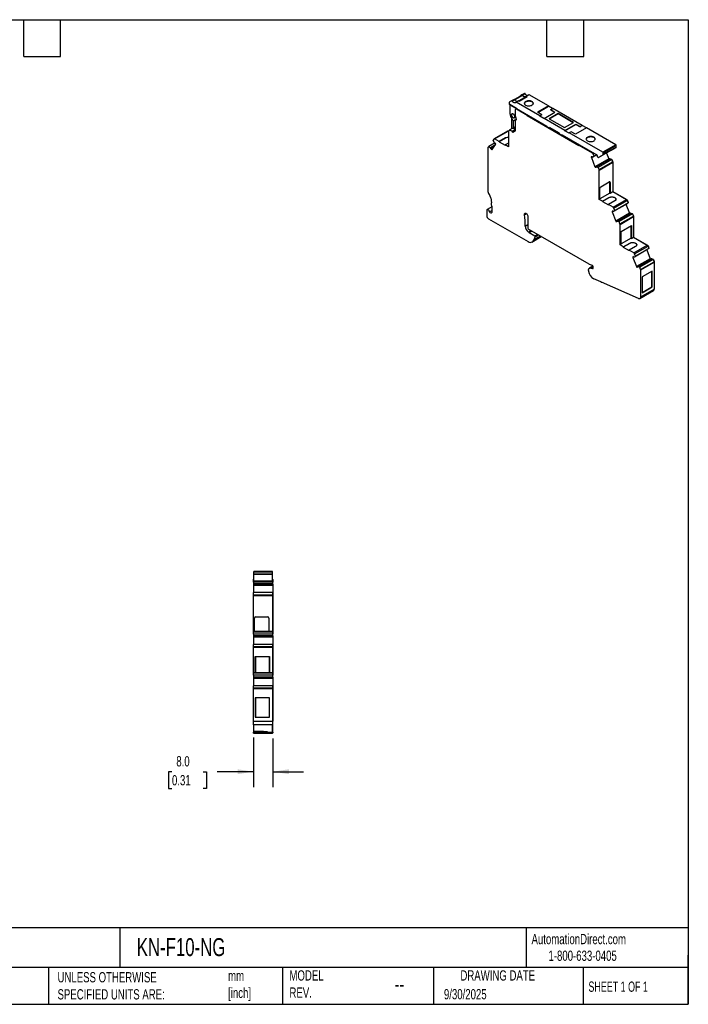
# Model space of a CAD drawing. Header units: millimetres. Extents: x 13 to 546, y 13 to 419.
# Tile 2 of 2: x 270 to 546, y 13 to 419. Entities that reach past the tile are written whole.
import ezdxf

# ---------------------------------------------------------------- set-up
doc = ezdxf.new("R2010")
doc.units = ezdxf.units.MM
doc.header["$LTSCALE"] = 2
doc.linetypes.add('SLD-Solid', pattern=[0])
doc.layers.add('DIMENSIONS', color=140, linetype='SLD-Solid', lineweight=25)
doc.layers.add('TEXT', color=140, linetype='SLD-Solid', lineweight=25)
doc.styles.add('SLDTEXTSTYLE0', font='TXT', dxfattribs={"width": 0.7})
doc.styles.add('SLDTEXTSTYLE1', font='TXT', dxfattribs={"width": 0.65})
doc.dimstyles.new('SLDDIMSTYLE2', dxfattribs={"dimtxt": 4.316016, "dimasz": 6.604, "dimexe": 0, "dimexo": 0.0625, "dimgap": 1.079004, "dimtad": 0, "dimtih": 1, "dimtoh": 1, "dimdec": 1, "dimrnd": 1e-09, "dimzin": 4, "dimdsep": 46, "dimtxsty": 'SLDTEXTSTYLE0', "dimsah": 1, "dimcen": 0.09, "dimadec": 0, "dimazin": 1, "dimtfac": 1, "dimtdec": 1, "dimtmove": 0, "dimatfit": 0, "dimfxl": 0, "dimfrac": 2, "dimtolj": 1, "dimtzin": 12, "dimarcsym": 0})

# ---------------------------------------------------------------- blocks, each defined once
blk = doc.blocks.new('_D_3')
at = {"layer": 'DIMENSIONS'}
for p, q in [((366.63, 122.89), (366.63, 102.35)), ((374.63, 122.46), (374.63, 102.35)), ((332.98, 108.7), (331.53, 108.7)), ((331.53, 108.7), (331.53, 101.84)), ((345.8, 108.7), (347.25, 108.7)), ((347.25, 108.7), (347.25, 101.84)), ((366.63, 108.7), (351.65, 108.7)), ((374.63, 108.7), (387.33, 108.7)), ((331.53, 101.84), (332.98, 101.84)), ((347.25, 101.84), (345.8, 101.84))]:
    blk.add_line(p, q, dxfattribs=at)
for points in [[(366.63, 108.7), (360.03, 109.72), (360.03, 107.69)], [(374.63, 108.7), (381.24, 107.69), (381.24, 109.72)]]:
    blk.add_solid(points, dxfattribs=at)
at = {"layer": 'DIMENSIONS', "char_height": 4.233, "attachment_point": 1, "style": 'SLDTEXTSTYLE0'}
for s, insert in [('8.0', (334.77, 115.12)), ('0.31', (332.98, 107.3))]:
    blk.add_mtext(s, dxfattribs=dict(at, insert=insert))

msp = doc.modelspace()

# ---------------------------------------------------------------- linework, layer by layer
for p, q in [((474.17, 386.16), (473.11, 385.55)), ((477.48, 387.96), (474.34, 386.14)), ((477.65, 387.87), (474.45, 386.03)), ((479.28, 387.41), (476.13, 385.6)), ((479.38, 387.4), (476.19, 385.57)), ((476.33, 385.49), (479.58, 387.37)), ((476.61, 387.46), (476.61, 387.47)), ((476.98, 387.78), (476.65, 387.59)), ((477.43, 388.04), (476.98, 387.78)), ((476.98, 387.78), (476.98, 387.67)), ((478.49, 388.65), (477.43, 388.04)), ((478.75, 388.53), (477.69, 387.92)), ((480.29, 388.11), (479.23, 387.5)), ((480.44, 388.1), (479.38, 387.49)), ((479.58, 387.37), (479.38, 387.49)), ((479.38, 387.4), (479.51, 387.33)), ((488.38, 383.51), (480.44, 388.1)), ((472.09, 384.86), (472.09, 384.26)), ((472.09, 384.26), (475.2, 382.47)), ((473.11, 385.55), (472.15, 384.99)), ((475.2, 382.47), (472.44, 384.06)), ((472.44, 384.06), (472.44, 380.22)), ((474.44, 386.04), (473.38, 385.43)), ((475.26, 382.43), (474.88, 382.21)), ((475.97, 385.62), (474.91, 385.01)), ((476.12, 385.61), (475.06, 385)), ((484.78, 379.39), (475.06, 385)), ((475.41, 382.35), (475.13, 382.18)), ((479.58, 379.61), (475.13, 382.18)), ((475.2, 382.47), (487.75, 375.22)), ((475.2, 382.39), (475.2, 382.47)), ((475.2, 382.47), (475.2, 382.47)), ((476.12, 385.61), (476.33, 385.49)), ((488.38, 383.51), (483.86, 380.9)), ((483.95, 380.84), (488.41, 383.41)), ((488.41, 383.41), (488.38, 383.51)), ((490.08, 382.45), (488.41, 383.41)), ((489.3, 382), (490.15, 382.49)), ((502.31, 375.47), (490.15, 382.49)), ((473.11, 378.47), (473.11, 374.02)), ((473.5, 380.34), (473.34, 380.25)), ((474.29, 378.6), (474.45, 378.69)), ((474.77, 379.14), (474.77, 381.98)), ((479.86, 379.77), (479.58, 379.61)), ((479.58, 379.61), (479.6, 379.52)), ((479.6, 379.52), (479.95, 379.72)), ((479.6, 379.52), (500.88, 367.23)), ((485.63, 379.88), (483.86, 380.9)), ((485.63, 379.88), (484.78, 379.39)), ((485.63, 379.79), (484.78, 379.3)), ((484.78, 379.3), (484.78, 379.39)), ((486.52, 378.3), (484.78, 379.3)), ((485.63, 379.79), (485.63, 379.88)), ((486.55, 378.37), (486.52, 378.3)), ((486.55, 378.37), (491.07, 380.98)), ((495.17, 373.39), (486.55, 378.37)), ((492.34, 380.41), (488.6, 378.24)), ((488.6, 378.24), (494.96, 374.57)), ((488.67, 378.2), (492.34, 380.33)), ((489.3, 382), (491.07, 380.98)), ((489.3, 381.92), (489.3, 382)), ((489.3, 381.92), (491, 380.94)), ((498.71, 376.73), (492.34, 380.41)), ((492.34, 380.33), (492.34, 380.41)), ((492.34, 380.33), (498.64, 376.69)), ((473.37, 374.17), (472.13, 373.45)), ((473.82, 377.47), (473.82, 374.49)), ((473.82, 374.49), (474.77, 375.04)), ((474.77, 374.54), (474.04, 374.11)), ((474.17, 377.43), (474.55, 377.65)), ((474.41, 377.65), (474.28, 377.57)), ((474.77, 373.23), (474.77, 377.47)), ((474.79, 377.74), (475.1, 377.92)), ((475, 377.73), (474.86, 377.65)), ((474.99, 377.72), (474.88, 377.66)), ((475.06, 377.89), (475.06, 377.8)), ((487.75, 374.98), (487.75, 375.22)), ((487.75, 374.98), (488.81, 374.36)), ((492.91, 372.24), (488.81, 374.61)), ((488.81, 374.61), (488.81, 374.36)), ((489.02, 374.49), (488.81, 374.36)), ((494.96, 374.57), (498.71, 376.73)), ((495.17, 373.39), (499.7, 376)), ((495.2, 373.29), (499.72, 375.9)), ((504.08, 374.45), (499.56, 371.83)), ((499.7, 376), (501.47, 374.98)), ((499.72, 375.9), (499.7, 376)), ((499.72, 375.9), (501.47, 374.9)), ((501.47, 374.98), (502.31, 375.47)), ((502.31, 375.39), (501.47, 374.9)), ((501.47, 374.98), (501.47, 374.9)), ((502.31, 375.47), (502.31, 375.39)), ((504.01, 374.41), (502.31, 375.39)), ((516.14, 367.49), (504.08, 374.45)), ((465.86, 369.85), (465.49, 369.32)), ((471.47, 373.11), (465.92, 369.9)), ((466.17, 369.88), (471.72, 373.08)), ((468.09, 368.77), (466.17, 369.88)), ((470.71, 370.28), (468.09, 368.77)), ((470.71, 370.2), (468.09, 368.69)), ((470.71, 370.2), (470.71, 370.28)), ((471.72, 373.08), (471.87, 372.99)), ((471.79, 373.04), (471.83, 373.06)), ((471.83, 373.06), (471.87, 373.04)), ((471.87, 373.09), (471.87, 366.59)), ((474.77, 373.76), (473.33, 372.93)), ((474.77, 373.55), (473.47, 372.8)), ((473.67, 372.63), (474.77, 373.27)), ((473.81, 372.66), (474.72, 373.18)), ((492.91, 372), (492.91, 372.24)), ((492.91, 372), (493.97, 371.39)), ((493.97, 371.63), (508.29, 363.36)), ((493.97, 371.63), (493.97, 371.39)), ((494.18, 371.51), (493.97, 371.39)), ((495.2, 373.29), (495.17, 373.39)), ((496.94, 372.28), (495.2, 373.29)), ((497.79, 372.86), (496.94, 372.37)), ((496.94, 372.37), (496.94, 372.28)), ((510.76, 364.38), (496.94, 372.37)), ((499.56, 371.83), (497.79, 372.86)), ((463.32, 366.12), (463.32, 348.71)), ((463.72, 366.8), (463.36, 366.3)), ((466.15, 368.2), (463.72, 366.8)), ((463.72, 366.8), (464.41, 366.24)), ((466.45, 367.42), (464.41, 366.24)), ((464.41, 366.24), (464.45, 366.2)), ((464.45, 366.2), (464.54, 366.08)), ((464.54, 366.08), (466.17, 367.03)), ((464.63, 365.83), (465.81, 366.52)), ((464.67, 365.74), (465.68, 366.32)), ((465.08, 365.48), (466.57, 367.59)), ((465.95, 368.43), (465.49, 369.32)), ((465.99, 368.39), (465.95, 368.43)), ((466.08, 368.27), (465.99, 368.39)), ((466.62, 367.79), (466.35, 368.13)), ((468.09, 368.69), (468.09, 368.77)), ((468.09, 368.69), (470.5, 367.3)), ((471.87, 368.18), (470.5, 367.38)), ((470.5, 367.3), (470.5, 367.38)), ((471.87, 366.59), (470.5, 367.38)), ((501.24, 367.44), (500.89, 367.24)), ((501.32, 367.38), (501.04, 367.22)), ((506.5, 364.07), (501.04, 367.22)), ((516.14, 367.49), (510.76, 364.38)), ((516.29, 366.37), (510.91, 363.27)), ((516.35, 367.12), (510.98, 364.02)), ((516.35, 366.51), (510.98, 363.4)), ((514.41, 365.29), (516.29, 366.37)), ((516.35, 366.51), (516.35, 367.12)), ((464.67, 365.74), (464.94, 365.4)), ((464.94, 365.4), (465.1, 365.5)), ((506.32, 362.53), (506.05, 362.5)), ((506.43, 362.44), (506.1, 362.25)), ((506.1, 362.25), (507.58, 358.42)), ((506.5, 364.07), (506.78, 364.23)), ((506.68, 362.37), (506.59, 362.36)), ((506.72, 362.37), (506.68, 362.37)), ((508.35, 363.32), (506.72, 362.37)), ((507.18, 362.72), (506.72, 362.37)), ((506.81, 363.69), (507.26, 363.96)), ((507.18, 362.72), (506.81, 363.69)), ((508.29, 363.36), (507.18, 362.72)), ((508.5, 363), (508.5, 362.67)), ((508.71, 362.3), (508.89, 362.2)), ((514.41, 365.29), (509.04, 362.19)), ((509.04, 362.19), (510.91, 363.27)), ((510.98, 363.4), (510.98, 364.02)), ((512.31, 364.07), (513.24, 361.68)), ((513.24, 361.68), (507.58, 358.42)), ((507.73, 358.17), (508.06, 358.37)), ((507.73, 358.17), (508, 358.2)), ((508, 358.2), (508.03, 358.21)), ((513.75, 361.65), (508.09, 358.39)), ((508.13, 358.4), (513.78, 361.66)), ((508.13, 358.4), (508.22, 358.41)), ((508.22, 358.41), (508.26, 358.41)), ((513.81, 361.61), (508.26, 358.41)), ((508.26, 358.41), (508.95, 358.16)), ((514.5, 361.37), (508.95, 358.16)), ((509.3, 357.25), (508.95, 358.16)), ((509.3, 357.25), (514.85, 360.46)), ((509.35, 357.02), (514.9, 360.23)), ((513.77, 361.61), (513.88, 361.67)), ((513.81, 361.61), (513.77, 361.61)), ((513.78, 361.66), (513.88, 361.67)), ((513.81, 361.61), (514.5, 361.37)), ((513.94, 361.58), (513.9, 361.58)), ((513.92, 361.57), (513.94, 361.58)), ((514.57, 361.36), (513.94, 361.58)), ((514.5, 361.37), (514.85, 360.46)), ((514.52, 361.33), (514.57, 361.36)), ((514.57, 361.36), (514.9, 360.51)), ((514.84, 360.48), (514.9, 360.51)), ((514.9, 360.3), (514.94, 360.33)), ((514.9, 360.23), (514.9, 348.16)), ((514.94, 360.33), (514.94, 348.18)), ((509.35, 344.95), (509.35, 357.02)), ((509.99, 350.11), (513.45, 352.11)), ((513.73, 347.56), (513.73, 351.95)), ((513.8, 351.91), (513.73, 351.95)), ((513.8, 351.91), (513.8, 347.52)), ((464.58, 345.52), (464.84, 343.57)), ((509.63, 345.11), (509.63, 349.5)), ((513.73, 347.56), (509.63, 345.2)), ((510.73, 344.16), (513.34, 345.67)), ((513.34, 345.58), (510.73, 344.07)), ((513.34, 345.58), (513.34, 345.67)), ((513.73, 347.56), (513.8, 347.52)), ((513.8, 347.52), (514.9, 348.16)), ((514.9, 348.16), (514.94, 348.18)), ((514.9, 348.16), (520.61, 344.86)), ((514.94, 348.18), (520.71, 344.84)), ((464.94, 341.81), (463.09, 340.74)), ((464.94, 342.15), (464.94, 339.46)), ((509.35, 344.95), (509.63, 345.11)), ((510.73, 344.16), (509.35, 344.95)), ((510.73, 344.07), (510.73, 344.16)), ((510.73, 344.07), (513.13, 342.69)), ((515.75, 344.28), (513.13, 342.77)), ((513.13, 342.69), (513.13, 342.77)), ((515.05, 341.66), (513.13, 342.77)), ((515.05, 341.66), (520.61, 344.86)), ((520.82, 343.16), (515.27, 339.96)), ((515.36, 341.28), (520.91, 344.48)), ((521.29, 343.51), (515.74, 340.31)), ((520.38, 342.91), (521.8, 339.27)), ((520.67, 344.82), (520.71, 344.84)), ((521.29, 343.51), (520.82, 343.16)), ((520.9, 344.51), (520.96, 344.54)), ((520.91, 344.48), (521.29, 343.51)), ((520.96, 344.54), (521.31, 343.63)), ((521.25, 343.6), (521.31, 343.63)), ((521.26, 343.59), (521.31, 343.63)), ((462.93, 340.39), (462.93, 338.19)), ((463.99, 339.84), (464.94, 340.38)), ((464.61, 339.32), (464.94, 339.51)), ((478.47, 338.58), (479.28, 339.04)), ((479.88, 337.89), (479.88, 333.11)), ((514.88, 340.11), (514.61, 340.09)), ((514.99, 340.02), (514.65, 339.83)), ((514.65, 339.83), (516.14, 336.01)), ((515.24, 339.96), (515.14, 339.95)), ((515.27, 339.96), (515.24, 339.96)), ((515.74, 340.31), (515.27, 339.96)), ((515.74, 340.31), (515.36, 341.28)), ((521.8, 339.27), (516.14, 336.01)), ((522.3, 339.24), (516.64, 335.97)), ((516.68, 335.98), (522.34, 339.25)), ((522.36, 339.2), (516.81, 336)), ((523.06, 338.95), (517.51, 335.75)), ((517.86, 334.84), (523.41, 338.04)), ((517.91, 334.61), (523.46, 337.81)), ((522.33, 339.2), (522.43, 339.26)), ((522.36, 339.2), (522.33, 339.2)), ((522.34, 339.25), (522.43, 339.26)), ((522.36, 339.2), (523.06, 338.95)), ((522.49, 339.17), (522.46, 339.17)), ((522.48, 339.16), (522.49, 339.17)), ((523.13, 338.95), (522.49, 339.17)), ((523.06, 338.95), (523.41, 338.04)), ((523.07, 338.91), (523.13, 338.95)), ((523.13, 338.95), (523.45, 338.1)), ((523.4, 338.07), (523.45, 338.1)), ((523.45, 337.89), (523.49, 337.91)), ((523.46, 337.81), (523.46, 329.33)), ((523.49, 337.91), (523.49, 329.36)), ((463.64, 336.96), (480.04, 327.49)), ((478.76, 333.92), (479.88, 334.56)), ((516.29, 335.76), (516.62, 335.95)), ((516.29, 335.76), (516.56, 335.78)), ((516.56, 335.78), (516.58, 335.8)), ((516.68, 335.98), (516.77, 335.99)), ((516.77, 335.99), (516.81, 336)), ((516.81, 336), (517.51, 335.75)), ((517.86, 334.84), (517.51, 335.75)), ((517.91, 326.13), (517.91, 334.61)), ((518.44, 331.72), (522.61, 334.13)), ((522.51, 328.87), (522.51, 334.07)), ((522.61, 334.13), (522.61, 328.85)), ((480.17, 331.45), (481.18, 332.03)), ((480.2, 331.43), (480.17, 331.45)), ((481.22, 332.01), (480.2, 331.43)), ((480.23, 332.5), (480.3, 332.46)), ((480.36, 331.25), (481.45, 331.88)), ((480.36, 331.25), (482.81, 329.84)), ((505.24, 318.14), (480.49, 332.43)), ((481.54, 327.34), (485.42, 329.58)), ((481.63, 327.4), (485.42, 329.59)), ((485.05, 329.8), (482.27, 328.19)), ((485.14, 329.75), (482.36, 328.14)), ((482.81, 329.84), (483.89, 330.47)), ((482.85, 329.43), (484.27, 330.25)), ((482.88, 329.71), (482.85, 329.43)), ((482.88, 329.71), (484.04, 330.38)), ((518.44, 326.44), (518.44, 331.72)), ((522.61, 328.85), (523.46, 329.33)), ((523.46, 329.33), (523.49, 329.36)), ((523.46, 329.33), (529.16, 326.04)), ((523.49, 329.36), (529.27, 326.02)), ((482.27, 328.19), (482.36, 328.14)), ((517.91, 326.13), (518.44, 326.44)), ((519.28, 325.34), (517.91, 326.13)), ((522.51, 328.87), (518.44, 326.52)), ((519.28, 325.34), (521.9, 326.85)), ((521.9, 326.76), (519.28, 325.25)), ((519.28, 325.25), (519.28, 325.34)), ((519.28, 325.25), (521.69, 323.87)), ((524.3, 325.46), (521.69, 323.95)), ((521.9, 326.76), (521.9, 326.85)), ((522.51, 328.87), (522.61, 328.85)), ((523.61, 322.84), (529.16, 326.04)), ((523.92, 322.46), (529.47, 325.66)), ((529.23, 326), (529.27, 326.02)), ((529.46, 325.69), (529.51, 325.72)), ((529.47, 325.66), (529.84, 324.69)), ((529.51, 325.72), (529.86, 324.81)), ((523.61, 322.84), (521.69, 323.95)), ((521.69, 323.87), (521.69, 323.95)), ((523.43, 321.29), (523.16, 321.27)), ((523.54, 321.2), (523.21, 321.01)), ((523.79, 321.14), (523.7, 321.13)), ((523.83, 321.14), (523.79, 321.14)), ((529.38, 324.34), (523.83, 321.14)), ((524.29, 321.49), (523.83, 321.14)), ((524.29, 321.49), (523.92, 322.46)), ((529.84, 324.69), (524.29, 321.49)), ((528.94, 324.09), (530.35, 320.45)), ((529.84, 324.69), (529.38, 324.34)), ((529.81, 324.78), (529.86, 324.81)), ((529.81, 324.77), (529.86, 324.81)), ((506.74, 317.39), (505.29, 316.55)), ((506.54, 317.61), (505.34, 318.09)), ((505.81, 316.59), (506.78, 317.15)), ((506.78, 316.52), (506.78, 317.23)), ((523.21, 321.01), (524.69, 317.19)), ((530.35, 320.45), (524.69, 317.19)), ((524.84, 316.94), (525.18, 317.13)), ((530.86, 320.42), (525.2, 317.15)), ((525.24, 317.16), (530.9, 320.43)), ((525.24, 317.16), (525.33, 317.17)), ((525.33, 317.17), (525.37, 317.17)), ((530.92, 320.38), (525.37, 317.17)), ((525.37, 317.17), (526.06, 316.93)), ((531.61, 320.13), (526.06, 316.93)), ((526.41, 316.02), (531.97, 319.22)), ((526.46, 315.79), (532.01, 318.99)), ((530.88, 320.38), (530.99, 320.44)), ((530.92, 320.38), (530.88, 320.38)), ((530.9, 320.43), (530.99, 320.44)), ((530.92, 320.38), (531.61, 320.13)), ((531.05, 320.35), (531.01, 320.35)), ((531.03, 320.34), (531.05, 320.35)), ((531.68, 320.13), (531.05, 320.35)), ((531.61, 320.13), (531.97, 319.22)), ((531.63, 320.09), (531.68, 320.13)), ((531.68, 320.13), (532.01, 319.28)), ((531.96, 319.25), (532.01, 319.28)), ((532.01, 319.07), (532.05, 319.09)), ((532.01, 318.99), (532.01, 307.94)), ((532.05, 319.09), (532.05, 308.04)), ((504.94, 315.54), (504.94, 315.79)), ((505.81, 316.59), (506.62, 316.38)), ((506.62, 316.38), (506.77, 316.46)), ((524.84, 316.94), (525.11, 316.96)), ((525.11, 316.96), (525.14, 316.98)), ((526.41, 316.02), (526.06, 316.93)), ((526.46, 304.74), (526.46, 315.79)), ((531.16, 315.31), (526.99, 312.9)), ((531.07, 308.85), (531.07, 315.25)), ((531.16, 308.8), (531.16, 315.31)), ((510.01, 310.91), (507.12, 312.17)), ((525.53, 304.06), (510.23, 310.73)), ((526.99, 312.9), (526.99, 306.39)), ((526.15, 304.05), (531.7, 307.26)), ((526.46, 304.74), (532.01, 307.94)), ((526.99, 306.5), (531.07, 308.85)), ((526.99, 306.39), (531.16, 308.8)), ((531.16, 308.8), (531.07, 308.85)), ((532.01, 308.02), (532.05, 308.04)), ((374.43, 191.31), (366.83, 191.31)), ((366.83, 191.01), (366.83, 191.31)), ((374.43, 191.01), (366.83, 191.01)), ((366.83, 190.26), (366.83, 191.01)), ((374.43, 191.01), (374.43, 191.31)), ((374.43, 190.26), (374.43, 191.01)), ((366.63, 188.11), (366.83, 188.11)), ((366.63, 187.86), (366.63, 188.11)), ((366.63, 186.94), (366.63, 187.86)), ((366.63, 187.86), (366.83, 187.86)), ((374.43, 190.26), (366.83, 190.26)), ((366.83, 190.05), (366.83, 190.26)), ((374.43, 190.05), (366.83, 190.05)), ((366.83, 187.4), (366.83, 190.05)), ((374.43, 187.4), (366.83, 187.4)), ((366.83, 187.31), (366.83, 187.4)), ((374.43, 187.31), (366.83, 187.31)), ((374.43, 190.05), (374.43, 190.26)), ((374.43, 187.4), (374.43, 190.05)), ((374.43, 188.11), (374.48, 188.11)), ((374.43, 187.86), (374.48, 187.86)), ((374.43, 187.31), (374.43, 187.4)), ((374.48, 188.11), (374.48, 187.86)), ((374.48, 188.01), (374.63, 188.01)), ((374.48, 187.86), (374.48, 186.94)), ((374.48, 187.81), (374.63, 187.81)), ((374.48, 186.96), (374.63, 186.96)), ((374.63, 188.01), (374.63, 187.81)), ((374.63, 187.81), (374.63, 186.96)), ((374.63, 186.27), (374.63, 186.96)), ((374.48, 186.94), (366.63, 186.94)), ((366.63, 186.94), (366.63, 186.19)), ((374.48, 186.19), (366.63, 186.19)), ((366.63, 186.19), (366.63, 186.16)), ((366.63, 186.16), (366.63, 186.08)), ((366.63, 186.08), (374.63, 186.08)), ((366.63, 186.08), (366.63, 186.05)), ((366.63, 186.05), (374.63, 186.05)), ((366.63, 186.05), (366.63, 185.88)), ((366.63, 185.88), (374.63, 185.88)), ((366.63, 185.88), (366.63, 185.6)), ((374.63, 185.6), (366.63, 185.6)), ((366.63, 185.6), (366.63, 182.61)), ((374.48, 186.94), (374.48, 186.19)), ((374.48, 186.27), (374.63, 186.27)), ((374.48, 186.23), (374.63, 186.23)), ((374.48, 186.16), (374.48, 186.19)), ((374.48, 186.16), (374.63, 186.16)), ((374.63, 186.23), (374.63, 186.27)), ((374.63, 186.16), (374.63, 186.23)), ((374.63, 186.16), (374.63, 186.08)), ((374.63, 186.08), (374.63, 186.05)), ((374.63, 186.05), (374.63, 185.88)), ((374.63, 185.88), (374.63, 185.6)), ((374.63, 185.6), (374.63, 182.5)), ((374.48, 182.61), (366.63, 182.61)), ((366.63, 181.75), (366.63, 182.61)), ((366.63, 181.75), (374.48, 181.75)), ((366.63, 181.5), (366.63, 181.75)), ((366.63, 181.5), (374.48, 181.5)), ((366.63, 166.71), (366.63, 181.5)), ((374.48, 182.61), (374.48, 181.75)), ((374.48, 182.5), (374.63, 182.5)), ((374.48, 181.75), (374.48, 181.5)), ((374.48, 181.7), (374.63, 181.7)), ((374.48, 181.5), (374.48, 166.71)), ((374.48, 181.5), (374.63, 181.5)), ((374.63, 182.5), (374.63, 181.7)), ((374.63, 181.7), (374.63, 181.5)), ((374.63, 181.5), (374.63, 166.61)), ((367.03, 166.71), (367.03, 172.09)), ((367.53, 172.59), (372.43, 172.59)), ((372.93, 172.09), (372.93, 166.71)), ((366.63, 166.71), (374.48, 166.71)), ((366.63, 166.46), (366.63, 166.71)), ((374.48, 166.71), (374.48, 166.46)), ((366.63, 166.46), (374.48, 166.46)), ((366.63, 165.54), (366.63, 166.46)), ((374.48, 165.54), (366.63, 165.54)), ((366.63, 165.54), (366.63, 164.79)), ((374.48, 164.79), (366.63, 164.79)), ((366.63, 164.79), (366.63, 164.76)), ((366.63, 164.76), (366.63, 164.68)), ((366.63, 164.68), (374.63, 164.68)), ((366.63, 164.68), (366.63, 164.65)), ((366.63, 164.65), (374.63, 164.65)), ((366.63, 164.65), (366.63, 164.48)), ((366.63, 164.48), (374.63, 164.48)), ((366.63, 164.48), (366.63, 164.2)), ((374.63, 164.2), (366.63, 164.2)), ((366.63, 164.2), (366.63, 161.21)), ((374.48, 166.61), (374.63, 166.61)), ((374.48, 166.46), (374.48, 165.54)), ((374.48, 166.41), (374.63, 166.41)), ((374.48, 165.56), (374.63, 165.56)), ((374.48, 165.54), (374.48, 164.79)), ((374.48, 164.87), (374.63, 164.87)), ((374.48, 164.83), (374.63, 164.83)), ((374.48, 164.76), (374.48, 164.79)), ((374.48, 164.76), (374.63, 164.76)), ((374.63, 166.61), (374.63, 166.41)), ((374.63, 166.41), (374.63, 165.56)), ((374.63, 164.87), (374.63, 165.56)), ((374.63, 164.83), (374.63, 164.87)), ((374.63, 164.76), (374.63, 164.83)), ((374.63, 164.76), (374.63, 164.68)), ((374.63, 164.68), (374.63, 164.65)), ((374.63, 164.65), (374.63, 164.48)), ((374.63, 164.48), (374.63, 164.2)), ((374.63, 164.2), (374.63, 161.1)), ((374.48, 161.21), (366.63, 161.21)), ((366.63, 160.35), (366.63, 161.21)), ((366.63, 160.35), (374.48, 160.35)), ((366.63, 160.1), (366.63, 160.35)), ((366.63, 160.1), (374.48, 160.1)), ((366.63, 149.71), (366.63, 160.1)), ((374.48, 161.21), (374.48, 160.35)), ((374.48, 161.1), (374.63, 161.1)), ((374.48, 160.35), (374.48, 160.1)), ((374.48, 160.3), (374.63, 160.3)), ((374.48, 160.1), (374.48, 149.71)), ((374.48, 160.1), (374.63, 160.1)), ((374.63, 161.1), (374.63, 160.3)), ((374.63, 160.3), (374.63, 160.1)), ((374.63, 160.1), (374.63, 149.61)), ((367.38, 156.19), (373.28, 156.19)), ((367.38, 149.71), (367.38, 156.19)), ((367.42, 156.15), (367.38, 156.19)), ((373.25, 156.15), (367.42, 156.15)), ((367.42, 156.15), (367.42, 149.71)), ((373.25, 156.15), (373.28, 156.19)), ((373.25, 149.71), (373.25, 156.15)), ((373.28, 156.19), (373.28, 149.71)), ((366.63, 149.71), (374.48, 149.71)), ((366.63, 149.46), (366.63, 149.71)), ((366.63, 149.46), (374.48, 149.46)), ((366.63, 148.54), (366.63, 149.46)), ((374.48, 148.54), (366.63, 148.54)), ((366.63, 148.54), (366.63, 147.79)), ((374.48, 147.79), (366.63, 147.79)), ((366.63, 147.79), (366.63, 147.76)), ((366.63, 147.76), (366.63, 147.68)), ((366.63, 147.68), (374.63, 147.68)), ((366.63, 147.68), (366.63, 147.65)), ((366.63, 147.65), (374.63, 147.65)), ((366.63, 147.65), (366.63, 147.48)), ((366.63, 147.48), (374.63, 147.48)), ((366.63, 147.48), (366.63, 147.2)), ((374.63, 147.2), (366.63, 147.2)), ((366.63, 147.2), (366.63, 144.21)), ((374.48, 149.71), (374.48, 149.46)), ((374.48, 149.61), (374.63, 149.61)), ((374.48, 149.46), (374.48, 148.54)), ((374.48, 149.41), (374.63, 149.41)), ((374.48, 148.56), (374.63, 148.56)), ((374.48, 148.54), (374.48, 147.79)), ((374.48, 147.87), (374.63, 147.87)), ((374.48, 147.83), (374.63, 147.83)), ((374.48, 147.76), (374.48, 147.79)), ((374.48, 147.76), (374.63, 147.76)), ((374.63, 149.61), (374.63, 149.41)), ((374.63, 149.41), (374.63, 148.56)), ((374.63, 147.87), (374.63, 148.56)), ((374.63, 147.83), (374.63, 147.87)), ((374.63, 147.76), (374.63, 147.83)), ((374.63, 147.76), (374.63, 147.68)), ((374.63, 147.68), (374.63, 147.65)), ((374.63, 147.65), (374.63, 147.48)), ((374.63, 147.48), (374.63, 147.2)), ((374.63, 147.2), (374.63, 144.1)), ((374.48, 144.21), (366.63, 144.21)), ((366.63, 143.35), (366.63, 144.21)), ((366.63, 143.1), (366.63, 143.35)), ((366.63, 143.35), (374.48, 143.35)), ((366.63, 143.1), (374.48, 143.1)), ((366.63, 129.56), (366.63, 143.1)), ((374.48, 144.21), (374.48, 143.35)), ((374.48, 144.1), (374.63, 144.1)), ((374.48, 143.35), (374.48, 143.1)), ((374.48, 143.3), (374.63, 143.3)), ((374.48, 143.1), (374.48, 129.56)), ((374.48, 143.1), (374.63, 143.1)), ((374.63, 144.1), (374.63, 143.3)), ((374.63, 143.3), (374.63, 143.1)), ((374.63, 143.1), (374.63, 129.56)), ((373.28, 139.19), (367.38, 139.19)), ((367.38, 139.19), (367.38, 131.21)), ((367.38, 139.19), (367.42, 139.15)), ((373.25, 139.15), (367.42, 139.15)), ((367.42, 139.15), (367.42, 131.25)), ((373.28, 139.19), (373.25, 139.15)), ((373.25, 131.25), (373.25, 139.15)), ((373.28, 131.21), (373.28, 139.19)), ((367.38, 131.21), (367.42, 131.25)), ((367.38, 131.21), (373.28, 131.21)), ((367.42, 131.25), (373.25, 131.25)), ((373.28, 131.21), (373.25, 131.25)), ((366.63, 128.08), (366.63, 129.56)), ((366.63, 129.56), (374.48, 129.56)), ((374.48, 128.08), (366.63, 128.08)), ((366.63, 128.08), (366.63, 125.43)), ((374.48, 129.56), (374.48, 128.08)), ((374.48, 129.56), (374.63, 129.56)), ((374.48, 128.18), (374.63, 128.18)), ((374.48, 124.9), (374.48, 128.08)), ((374.63, 128.18), (374.63, 129.56)), ((374.63, 125), (374.63, 128.18)), ((366.63, 125.43), (370.78, 125.43)), ((366.63, 125.43), (370.78, 125.43)), ((366.63, 125.43), (366.63, 125.43)), ((366.63, 125.43), (366.63, 125)), ((366.63, 125), (372.23, 125)), ((366.63, 125), (366.63, 124.98)), ((366.63, 124.98), (372.23, 124.98)), ((366.63, 124.61), (366.63, 124.98)), ((366.63, 124.61), (374.48, 124.61)), ((370.78, 125.43), (370.78, 125.37)), ((370.78, 125.37), (372.23, 125.37)), ((370.78, 125.36), (370.78, 125.37)), ((370.78, 125.36), (372.23, 125.36)), ((372.23, 125.37), (372.23, 124.9)), ((374.48, 124.9), (372.23, 124.9)), ((372.23, 124.9), (372.23, 124.88)), ((372.23, 124.88), (374.48, 124.88)), ((374.48, 125), (374.63, 125)), ((374.48, 124.98), (374.63, 124.98)), ((374.48, 124.9), (374.48, 124.88)), ((374.48, 124.88), (374.48, 124.61)), ((374.48, 124.71), (374.63, 124.71)), ((374.63, 125), (374.63, 124.98)), ((374.63, 124.98), (374.63, 124.71))]:
    msp.add_line(p, q)
at = {"flags": 128}
for points in [[(474.17, 386.16), (474.2, 386.18), (474.23, 386.18), (474.27, 386.17), (474.3, 386.16), (474.34, 386.14), (474.37, 386.11), (474.41, 386.08), (474.44, 386.04)], [(477.69, 387.92), (477.66, 387.96), (477.63, 387.99), (477.59, 388.02), (477.56, 388.04), (477.52, 388.05), (477.49, 388.06), (477.46, 388.05), (477.43, 388.04)], [(477.48, 387.96), (477.5, 387.96), (477.52, 387.96), (477.54, 387.96), (477.56, 387.95), (477.59, 387.94), (477.61, 387.92), (477.63, 387.9), (477.65, 387.87)], [(479.19, 387.47), (479.07, 387.34), (478.91, 387.26), (478.72, 387.24), (478.52, 387.28), (478.31, 387.37), (478.09, 387.51), (477.88, 387.7), (477.69, 387.92)], [(478.75, 388.53), (478.72, 388.57), (478.69, 388.6), (478.65, 388.63), (478.62, 388.65), (478.58, 388.66), (478.55, 388.67), (478.52, 388.67), (478.49, 388.65)], [(473.38, 385.43), (473.35, 385.47), (473.31, 385.5), (473.28, 385.53), (473.24, 385.55), (473.21, 385.56), (473.17, 385.57), (473.14, 385.56), (473.11, 385.55)], [(474.88, 384.98), (474.75, 384.85), (474.59, 384.77), (474.41, 384.75), (474.21, 384.79), (473.99, 384.88), (473.78, 385.02), (473.57, 385.21), (473.38, 385.43)], [(478.94, 383.82), (479.25, 383.67), (479.59, 383.57), (479.96, 383.52), (480.35, 383.5), (480.73, 383.54), (481.09, 383.62), (481.42, 383.74), (481.69, 383.9), (481.9, 384.09), (482.04, 384.29), (482.1, 384.51), (482.08, 384.74), (481.98, 384.95), (481.8, 385.15), (481.56, 385.33), (481.26, 385.47), (480.92, 385.57), (480.54, 385.63), (480.16, 385.64), (479.77, 385.6), (479.41, 385.52), (479.09, 385.4), (478.82, 385.24), (478.6, 385.06), (478.47, 384.85), (478.41, 384.63), (478.43, 384.4), (478.53, 384.19), (478.7, 383.99), (478.94, 383.82)], [(478.94, 385.24), (479.25, 385.38), (479.59, 385.49), (479.96, 385.54), (480.35, 385.56), (480.73, 385.52), (481.09, 385.44), (481.42, 385.32), (481.69, 385.16), (481.9, 384.97), (482.04, 384.77), (482.1, 384.54), (482.1, 384.53)], [(474.53, 379.02), (474.5, 378.8), (474.41, 378.64), (474.28, 378.54), (474.11, 378.51), (473.92, 378.56), (473.72, 378.68), (473.52, 378.85), (473.36, 379.08), (473.22, 379.33), (473.14, 379.59), (473.11, 379.83), (473.14, 380.05), (473.22, 380.21), (473.36, 380.31), (473.52, 380.34), (473.72, 380.29), (473.92, 380.18), (474.11, 380), (474.28, 379.78), (474.41, 379.52), (474.5, 379.26), (474.53, 379.02)], [(474.49, 379.04), (474.46, 379.27), (474.38, 379.52), (474.26, 379.76), (474.1, 379.97), (473.91, 380.14), (473.72, 380.25), (473.54, 380.29), (473.38, 380.27), (473.25, 380.17), (473.17, 380.02), (473.15, 379.81), (473.17, 379.58), (473.25, 379.33), (473.38, 379.09), (473.54, 378.88), (473.72, 378.71), (473.91, 378.6), (474.1, 378.56), (474.26, 378.59), (474.38, 378.68), (474.46, 378.84), (474.49, 379.04)], [(473.35, 378.11), (473.43, 377.92), (473.53, 377.73), (473.67, 377.58), (473.82, 377.47), (473.97, 377.41), (474.1, 377.41), (474.21, 377.46), (474.28, 377.57)], [(474.88, 377.66), (474.98, 377.72), (475.06, 377.81), (475.11, 377.94), (475.13, 378.1), (475.11, 378.27), (475.06, 378.46), (474.98, 378.64), (474.88, 378.82)], [(471.87, 373.09), (471.96, 373.29), (472.09, 373.43), (472.26, 373.5), (472.46, 373.51), (472.68, 373.46), (472.9, 373.34), (473.13, 373.16), (473.33, 372.93)], [(504.47, 369.08), (504.77, 368.94), (505.12, 368.84), (505.49, 368.78), (505.88, 368.77), (506.26, 368.8), (506.62, 368.88), (506.94, 369), (507.22, 369.16), (507.43, 369.35), (507.57, 369.56), (507.63, 369.78), (507.61, 370), (507.51, 370.22), (507.33, 370.42), (507.09, 370.59), (506.79, 370.73), (506.44, 370.83), (506.07, 370.89), (505.68, 370.9), (505.3, 370.87), (504.94, 370.79), (504.62, 370.66), (504.34, 370.51), (504.13, 370.32), (503.99, 370.11), (503.93, 369.89), (503.95, 369.67), (504.05, 369.45), (504.23, 369.25), (504.47, 369.08)], [(504.47, 370.51), (504.77, 370.65), (505.12, 370.75), (505.49, 370.81), (505.88, 370.82), (506.26, 370.78), (506.62, 370.7), (506.94, 370.58), (507.22, 370.42), (507.43, 370.24), (507.57, 370.03), (507.63, 369.81), (507.63, 369.79)], [(513.75, 361.65), (513.76, 361.66), (513.78, 361.66)], [(513.34, 345.67), (513.64, 345.8), (513.99, 345.9), (514.36, 345.95), (514.74, 345.95), (515.11, 345.9), (515.45, 345.8), (515.75, 345.67), (515.99, 345.49), (516.15, 345.3), (516.24, 345.08), (516.24, 344.86), (516.15, 344.65), (515.99, 344.45), (515.75, 344.28)], [(516.25, 344.93), (516.24, 345), (516.15, 345.21), (515.99, 345.41), (515.75, 345.58), (515.45, 345.72), (515.11, 345.82), (514.74, 345.87), (514.36, 345.87), (513.99, 345.82), (513.64, 345.72), (513.34, 345.58)], [(463.99, 339.84), (463.94, 340.06), (463.84, 340.29), (463.7, 340.5), (463.53, 340.66), (463.35, 340.75), (463.18, 340.77), (463.05, 340.71), (462.96, 340.58), (462.93, 340.39)], [(478.47, 338.58), (478.47, 338.82), (478.53, 339.02), (478.65, 339.16), (478.81, 339.21), (479.01, 339.19), (479.22, 339.09), (479.43, 338.92), (479.61, 338.69), (479.75, 338.43), (479.85, 338.15), (479.88, 337.89)], [(522.3, 339.24), (522.32, 339.25), (522.34, 339.25)], [(521.9, 326.85), (522.2, 326.98), (522.54, 327.08), (522.91, 327.13), (523.29, 327.13), (523.66, 327.08), (524.01, 326.98), (524.3, 326.85), (524.54, 326.67), (524.71, 326.48), (524.79, 326.26), (524.79, 326.04), (524.71, 325.83), (524.54, 325.63), (524.3, 325.46)], [(524.8, 326.11), (524.79, 326.18), (524.71, 326.39), (524.54, 326.59), (524.3, 326.76), (524.01, 326.9), (523.66, 327), (523.29, 327.04), (522.91, 327.04), (522.54, 327), (522.2, 326.9), (521.9, 326.76)], [(530.86, 320.42), (530.87, 320.42), (530.9, 320.43)], [(504.94, 315.79), (504.96, 316), (505, 316.19), (505.08, 316.35), (505.18, 316.47), (505.31, 316.56), (505.46, 316.61), (505.63, 316.62), (505.81, 316.59)], [(506.62, 316.38), (506.66, 316.37), (506.69, 316.37), (506.71, 316.38), (506.74, 316.4), (506.76, 316.42), (506.77, 316.45), (506.78, 316.48), (506.78, 316.52)], [(531.98, 307.68), (532.03, 307.85), (532.05, 308.04)], [(525.53, 304.06), (525.72, 304), (525.89, 303.98), (526.06, 304.01), (526.2, 304.08), (526.31, 304.19), (526.39, 304.34), (526.44, 304.53), (526.46, 304.74)]]:
    msp.add_lwpolyline(points, dxfattribs=at)
for centre, radius, start, end in [((478.93, 388.63), 1.49, 210.7509, 265.8156), ((479.96, 389.25), 1.4, 210.8335, 265.294), ((479.29, 387.38), 0.132, 50.7518, 139.4672), ((479.32, 387.32), 0.101, 54.5328, 114.1568), ((480.35, 387.97), 0.152, 54.5328, 114.1568), ((472.24, 384.87), 0.151, 125.698, 185.6204), ((475.64, 386.76), 1.4, 210.8335, 265.294), ((474.99, 382.01), 0.218, 50.7967, 189.214), ((474.98, 384.89), 0.132, 50.7518, 139.4672), ((476.03, 385.48), 0.152, 54.5328, 114.1568), ((479.33, 384.39), 0.936, 114.3067, 171.4687), ((475.47, 380.37), 3.03, 182.8005, 222.8155), ((472.87, 377.97), 0.503, 15.48, 41.9302), ((474.43, 378.37), 0.723, 266.9451, 343.343), ((475.37, 379.16), 0.597, 182.3103, 215.214), ((473.65, 373.54), 0.693, 56.4236, 114.5421), ((474.28, 374.51), 0.459, 182.5173, 238.4558), ((474.39, 377.54), 0.109, 86.2467, 161.522), ((474.96, 377.49), 0.187, 114.2019, 187.3977), ((466.03, 369.71), 0.22, 50.7518, 139.4672), ((471.86, 368.09), 2.47, 89.7984, 117.8798), ((471.86, 368.01), 2.47, 89.7984, 117.8798), ((471.57, 372.88), 0.253, 54.5328, 114.1568), ((471.69, 372.85), 0.246, 57.6856, 91.8789), ((473.88, 373.36), 0.694, 217.9603, 234.0909), ((472.49, 371.42), 1.69, 45.8833, 54.5053), ((473.7, 372.86), 0.229, 261.5721, 298.8611), ((474.62, 373.36), 0.207, 300.1556, 319.5432), ((504.86, 369.65), 0.936, 114.3067, 171.4687), ((463.62, 366.13), 0.307, 147.6508, 182.3515), ((464.24, 365.83), 0.388, 0.0193, 40.0997), ((464.78, 365.83), 0.15, 180.019, 220.1002), ((466.27, 368.39), 0.225, 212.4166, 270.9083), ((466.27, 368.08), 0.0868, 32.4171, 90.9085), ((466.3, 367.76), 0.323, 328.2463, 5.6589), ((500.96, 367.1), 0.146, 53.5749, 119.4595), ((515.89, 367.1), 0.461, 2.6055, 57.3945), ((516.2, 366.49), 0.151, 305.698, 5.6204), ((464.94, 365.58), 0.175, 268.7022, 325.3563), ((506.68, 362.48), 0.629, 178.4356, 202.2855), ((506.31, 362.43), 0.0951, 30.9572, 85.8354), ((506.61, 362.61), 0.247, 210.957, 265.8362), ((506.08, 363.42), 0.767, 20.2271, 57.362), ((508.04, 362.98), 0.461, 2.6055, 57.3945), ((508.96, 362.69), 0.461, 182.6055, 237.3945), ((508.98, 362.32), 0.151, 234.3818, 294.314), ((510.52, 364), 0.461, 2.6055, 57.3945), ((510.83, 363.39), 0.151, 305.698, 5.6204), ((508.38, 358.73), 0.851, 201.2645, 220.7213), ((507.99, 358.24), 0.046, 281.8936, 13.578), ((508.15, 358.28), 0.119, 101.8948, 193.5773), ((514.03, 361.99), 0.851, 201.2645, 220.7213), ((513.24, 361.49), 0.663, 7.78, 15.9613), ((514.25, 360.21), 0.651, 1.1082, 22.0212), ((514.42, 360.32), 0.521, 1.1082, 22.0212), ((508.7, 357.01), 0.651, 1.1082, 22.0212), ((510.4, 349.47), 0.768, 122.6055, 177.3945), ((513.59, 351.94), 0.218, 350.786, 129.2033), ((513.47, 351.97), 0.269, 355.4541, 42.7626), ((466.35, 348.84), 3.04, 182.5169, 217.9243), ((461.4, 345.03), 3.21, 8.8887, 37.3196), ((454.32, 342.12), 10.62, 0.1524, 7.8179), ((514.64, 341.01), 0.767, 20.2271, 57.362), ((520.19, 344.22), 0.767, 20.2271, 57.362), ((520.38, 344.32), 0.614, 20.2271, 57.362), ((464.47, 338.26), 1.54, 182.6055, 237.3945), ((464.89, 340.29), 1.01, 206.8797, 253.7469), ((445.28, 334.21), 33.48, 359.4907, 7.4866), ((515.24, 340.07), 0.629, 178.4356, 202.2855), ((514.87, 340.02), 0.0951, 30.9572, 85.8354), ((515.16, 340.19), 0.247, 210.957, 265.8362), ((522.59, 339.58), 0.851, 201.2645, 220.7213), ((521.79, 339.08), 0.663, 7.7801, 15.9613), ((522.81, 337.8), 0.651, 1.1082, 22.0212), ((522.97, 337.9), 0.521, 1.1082, 22.0212), ((481.82, 334.03), 3.07, 182.1188, 237.4336), ((516.93, 336.31), 0.851, 201.2645, 220.7213), ((516.55, 335.83), 0.046, 281.8936, 13.578), ((516.71, 335.87), 0.119, 101.8948, 193.5773), ((517.26, 334.59), 0.651, 1.1082, 22.0212), ((480.65, 333.15), 0.768, 182.6055, 237.3944), ((479.97, 331.05), 0.44, 26.9959, 57.8781), ((480.42, 332.63), 0.21, 235.263, 288.7049), ((478.96, 330.49), 4.03, 325.2795, 344.847), ((482.73, 329.71), 0.151, 358.5087, 57.7935), ((480.91, 328.66), 1.46, 233.5833, 299.4055), ((479.85, 329.86), 3.04, 305.7368, 325.5495), ((528.75, 325.4), 0.767, 20.2271, 57.362), ((528.94, 325.5), 0.614, 20.2271, 57.362), ((523.79, 321.25), 0.629, 178.4356, 202.2855), ((523.43, 321.2), 0.0951, 30.9572, 85.8354), ((523.72, 321.37), 0.247, 210.957, 265.8362), ((523.2, 322.19), 0.767, 20.2271, 57.362), ((505.62, 318.79), 0.755, 239.8498, 247.8278), ((506.33, 317.21), 0.448, 2.0315, 62.8968), ((525.49, 317.49), 0.851, 201.2645, 220.7213), ((525.1, 317.01), 0.046, 281.8936, 13.578), ((525.26, 317.05), 0.119, 101.8948, 193.5773), ((531.14, 320.76), 0.851, 201.2645, 220.7213), ((530.35, 320.25), 0.663, 7.78, 15.9613), ((531.36, 318.98), 0.651, 1.1082, 22.0212), ((531.53, 319.08), 0.521, 1.1082, 22.0212), ((506.67, 315.55), 1.72, 180.1072, 186.5483), ((509.1, 315.85), 4.18, 186.8936, 241.749), ((525.81, 315.77), 0.651, 1.1082, 22.0212), ((510.49, 311.28), 0.605, 217.4485, 244.424), ((531.29, 307.86), 0.73, 304.5541, 6.7581), ((367.53, 172.09), 0.5, 90, 180), ((372.43, 172.09), 0.5, 0, 90)]:
    msp.add_arc(centre, radius, start, end)
msp.add_open_spline([(476.65, 387.59), (476.63, 387.58), (476.61, 387.53), (476.61, 387.47)], degree=3)
msp.add_open_spline([(464.61, 339.32), (464.67, 339.31), (464.8, 339.32), (464.89, 339.4), (464.93, 339.45), (464.94, 339.46)], degree=3, knots=[0, 0, 0, 0, 0.25, 0.5, 0.565235, 0.565235, 0.565235, 0.565235])
at = {"layer": 'TEXT'}
for p, q in [((12.7, 419.1), (546.1, 419.1)), ((271.78, 403.86), (271.78, 419.1)), ((287.02, 403.86), (287.02, 419.1)), ((487.68, 403.86), (487.68, 419.1)), ((502.92, 403.86), (502.92, 419.1)), ((546.1, 419.1), (546.1, 12.7)), ((271.78, 403.86), (287.02, 403.86)), ((487.68, 403.86), (502.92, 403.86)), ((546.1, 44.25), (12.7, 44.25)), ((311.52, 44.25), (311.52, 27.94)), ((479.15, 44.25), (479.15, 27.94)), ((546.1, 12.7), (546.1, 33.02)), ((546.1, 27.94), (12.7, 27.94)), ((282, 27.94), (282, 12.7)), ((378.6, 27.94), (378.6, 12.7)), ((440.93, 27.94), (440.93, 12.7)), ((502.7, 27.94), (502.7, 12.7)), ((12.7, 12.7), (546.1, 12.7))]:
    msp.add_line(p, q, dxfattribs=at)

# ---------------------------------------------------------------- texts
for s, insert, char_height, attachment_point, style in [('AutomationDirect.com', (481.39, 41.75), 4.2333, 1, 'SLDTEXTSTYLE0'), ('KN-F10-NG', (318.42, 40.01), 7.408, 1, 'SLDTEXTSTYLE0'), ('1-800-633-0405', (488.38, 34.87), 4.2333, 1, 'SLDTEXTSTYLE0'), ('UNLESS OTHERWISE ^JSPECIFIED UNITS ARE:', (285.74, 25.99), 4.2333, 1, 'SLDTEXTSTYLE0'), ('mm^J[inch]', (356.13, 26.59), 4.233, 1, 'SLDTEXTSTYLE0'), ('MODEL ^JREV.', (381.47, 26.73), 4.2333, 1, 'SLDTEXTSTYLE0'), ('DRAWING DATE', (467.45, 26.73), 4.2333, 2, 'SLDTEXTSTYLE0'), ('--', (424.86, 24.23), 6.35, 1, 'SLDTEXTSTYLE0'), ('SHEET 1 OF 1', (504.88, 22.1), 4.2333, 1, 'SLDTEXTSTYLE1'), ('9/30/2025', (445.23, 18.99), 4.233, 1, 'SLDTEXTSTYLE0')]:
    msp.add_mtext(s, dxfattribs=dict(at, insert=insert, char_height=char_height, attachment_point=attachment_point, style=style))

# ---------------------------------------------------------------- dimensions: what is measured, and where the dimension line sits
at = {"layer": 'DIMENSIONS'}
dim = msp.add_linear_dim(base=(374.63, 108.7), p1=(366.63, 125.43), p2=(374.63, 125), angle=0, dimstyle='SLDDIMSTYLE2', dxfattribs=at)
dim.commit()
dim.dimension.update_dxf_attribs({"geometry": '_D_3', "text_midpoint": (339.39, 108.7), "dimtype": 160})

doc.saveas('drawing.dxf')
